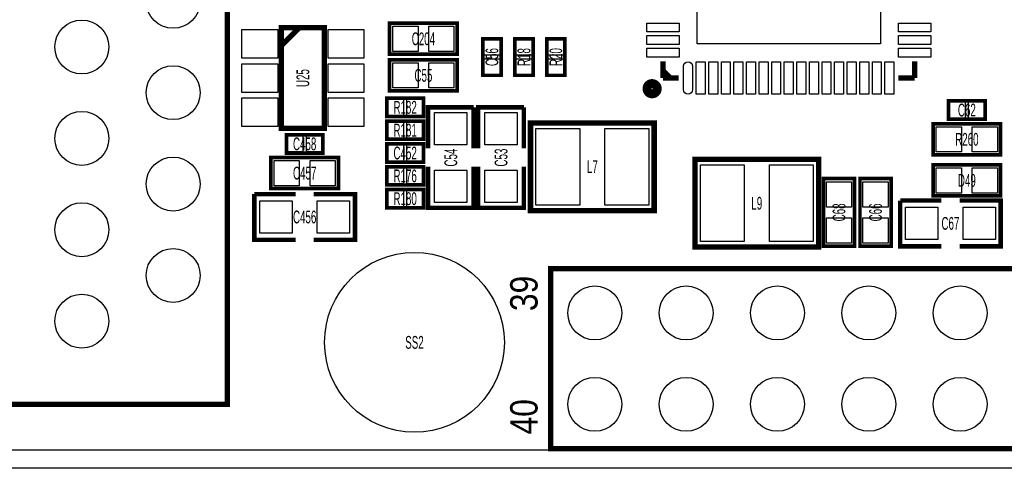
# Model space of a CAD drawing. Extents: x -11 to 103, y 0 to 58.
# Tile 2 of 16: x 13 to 40, y 0 to 12. Entities that reach past the tile are written whole.
import ezdxf
from ezdxf.enums import TextEntityAlignment as Align

# ---------------------------------------------------------------- set-up
doc = ezdxf.new("R2010")
doc.units = 0
for name, color, linetype in [('BG_OUTLINE', 12, 'CONTINUOUS'), ('PG_SILKSCREEN_TOP', 253, 'CONTINUOUS'), ('PIN_SOLDERMASK_TOP', 92, 'CONTINUOUS'), ('RD_SILKSCREEN_TOP', 30, 'CONTINUOUS'), ('RKI_ALL', 2, 'CONTINUOUS')]:
    doc.layers.add(name, color=color, linetype=linetype)

msp = doc.modelspace()

# ---------------------------------------------------------------- linework, layer by layer
at = {"layer": 'BG_OUTLINE'}
msp.add_lwpolyline([(20.999958, 55.999888), (83.49996, 55.999888, -0.414214), (85.000084, 54.500018), (85.000084, 1.500124, -0.414249), (83.49996, 0), (1.500124, 0, -0.41426), (0, 1.500124), (0, 54.500018, -0.414229), (1.500124, 55.999888), (15.999968, 55.999888, -0.414239), (16.999966, 54.99989), (16.999966, 52.500022, 0.414244), (18.50009, 50.999898, 0.414203), (19.99996, 52.500022), (19.99996, 54.99989, -0.414224)], format="xyb", close=True, dxfattribs=at)
at = {"layer": 'PG_SILKSCREEN_TOP'}
for points, const_width in [([(-3.000096, 1.779829), (-1.0001, 1.779829), (-1.0001, 17.819827), (18.299913, 17.819827), (18.299913, 1.779829), (-3.000096, 1.779829), (-3.000096, 17.819827), (-1.0001, 17.819827)], 0.150012), ([(24.6888, 11.5062), (22.8092, 11.5062), (22.8092, 12.3698), (24.6888, 12.3698), (24.6888, 11.5062)], 0.1016), ([(20.996199, 12.245797), (19.796201, 12.245797), (19.796201, 9.445803), (20.996199, 9.445803), (20.996199, 12.245797)], 0.150012), ([(20.2962, 12.245797), (19.796201, 11.745798)], 0.150012), ([(25.908, 10.922), (25.908, 11.938), (25.4, 11.938), (25.4, 10.922), (25.908, 10.922)], 0.1016), ([(26.797, 10.922), (26.797, 11.938), (26.289, 11.938), (26.289, 10.922), (26.797, 10.922)], 0.1016), ([(27.178, 11.938), (27.178, 10.922), (27.686, 10.922), (27.686, 11.938), (27.178, 11.938)], 0.1016), ([(24.6888, 10.4902), (22.8092, 10.4902), (22.8092, 11.3538), (24.6888, 11.3538), (24.6888, 10.4902)], 0.1016), ([(30.40888, 10.85088), (30.40888, 11.310874)], 0.150114), ([(37.40912, 10.85088), (37.40912, 11.310874)], 0.150114), ([(30.609032, 10.85088), (30.40888, 11.051032)], 0.150114), ([(30.40888, 10.85088), (30.849062, 10.85088)], 0.150114), ([(37.40912, 10.85088), (36.959032, 10.85088)], 0.150114), ([(22.733, 9.779), (23.749, 9.779), (23.749, 10.287), (22.733, 10.287), (22.733, 9.779)], 0.1016), ([(38.354, 9.7028), (39.37, 9.7028), (39.37, 10.2108), (38.354, 10.2108), (38.354, 9.7028)], 0.1016), ([(23.876, 8.89), (23.876, 10.033), (25.146, 10.033)], 0.127), ([(25.146, 10.033), (25.146, 8.89)], 0.127), ([(25.273, 8.89), (25.273, 10.033), (26.543, 10.033)], 0.127), ([(26.543, 10.033), (26.543, 8.89)], 0.127), ([(23.749, 9.652), (22.733, 9.652), (22.733, 9.144), (23.749, 9.144), (23.749, 9.652)], 0.1016), ([(26.729182, 7.15899), (30.166818, 7.15899), (30.166818, 9.599168), (26.728928, 9.599168), (26.728928, 7.15899), (26.729182, 7.15899)], 0.1524), ([(37.9222, 9.5758), (39.8018, 9.5758), (39.8018, 8.7122), (37.9222, 8.7122), (37.9222, 9.5758)], 0.1016), ([(19.939, 8.763), (20.955, 8.763), (20.955, 9.271), (19.939, 9.271), (19.939, 8.763)], 0.1016), ([(23.749, 9.017), (22.733, 9.017), (22.733, 8.509), (23.749, 8.509), (23.749, 9.017)], 0.1016), ([(19.5072, 8.636), (21.3868, 8.636), (21.3868, 7.7724), (19.5072, 7.7724), (19.5072, 8.636)], 0.1016), ([(34.738818, 8.58901), (31.301182, 8.58901), (31.301182, 6.148832), (34.739072, 6.148832), (34.739072, 8.58901), (34.738818, 8.58901)], 0.1524), ([(23.749, 8.382), (22.733, 8.382), (22.733, 7.874), (23.749, 7.874), (23.749, 8.382)], 0.1016), ([(25.146, 8.382), (25.146, 7.239), (23.876, 7.239), (23.876, 8.382)], 0.127), ([(26.543, 8.382), (26.543, 7.239), (25.273, 7.239), (25.273, 8.382)], 0.127), ([(39.8018, 7.5692), (37.9222, 7.5692), (37.9222, 8.4328), (39.8018, 8.4328), (39.8018, 7.5692)], 0.1016), ([(34.8742, 6.1722), (34.8742, 8.0518), (35.7378, 8.0518), (35.7378, 6.1722), (34.8742, 6.1722)], 0.1016), ([(35.8902, 6.1722), (35.8902, 8.0518), (36.7538, 8.0518), (36.7538, 6.1722), (35.8902, 6.1722)], 0.1016), ([(20.193, 6.35), (19.05, 6.35), (19.05, 7.62)], 0.127), ([(19.05, 7.62), (20.193, 7.62)], 0.127), ([(20.701, 7.62), (21.844, 7.62), (21.844, 6.35), (20.701, 6.35)], 0.127), ([(22.733, 7.239), (23.749, 7.239), (23.749, 7.747), (22.733, 7.747), (22.733, 7.239)], 0.1016), ([(38.1508, 6.1722), (37.0078, 6.1722), (37.0078, 7.4422)], 0.127), ([(37.0078, 7.4422), (38.1508, 7.4422)], 0.127), ([(38.6588, 7.4422), (39.8018, 7.4422), (39.8018, 6.1722), (38.6588, 6.1722)], 0.127), ([(78.005051, 0.548005), (27.285061, 0.548005), (27.285061, 5.547995), (78.005051, 5.547995), (78.005051, 0.548005)], 0.150012)]:
    msp.add_lwpolyline(points, dxfattribs=dict(at, const_width=const_width))
at = {"layer": 'PG_SILKSCREEN_TOP', "const_width": 0.249936}
msp.add_lwpolyline([(30.250384, 10.551008, 1.000036), (29.967606, 10.550982, 0.999964), (30.250384, 10.551008)], format="xyb", dxfattribs=at)
at = {"layer": 'PIN_SOLDERMASK_TOP'}
for points in [[(36.459046, 11.800954), (31.358954, 11.800954), (31.358954, 16.901046), (36.459046, 16.901046)], [(30.858485, 12.126481), (29.959275, 12.126481), (29.959275, 12.375375), (30.858485, 12.375375)], [(37.858725, 12.126481), (36.959515, 12.126481), (36.959515, 12.375375), (37.858725, 12.375375)], [(18.696203, 12.19581), (19.696201, 12.19581), (19.696201, 11.395812), (18.696203, 11.395812)], [(21.096199, 12.19581), (22.096197, 12.19581), (22.096197, 11.395812), (21.096199, 11.395812)], [(23.599597, 12.288495), (23.599597, 11.587505), (22.898608, 11.587505), (22.898608, 12.288495)], [(24.599392, 12.288495), (24.599392, 11.587505), (23.898403, 11.587505), (23.898403, 12.288495)], [(25.879044, 11.480063), (25.428956, 11.480063), (25.428956, 11.930151), (25.879044, 11.930151)], [(26.768044, 11.480038), (26.317956, 11.480038), (26.317956, 11.930126), (26.768044, 11.930126)], [(27.206956, 11.930126), (27.657044, 11.930126), (27.657044, 11.480038), (27.206956, 11.480038)], [(30.858485, 11.776469), (29.959275, 11.776469), (29.959275, 12.025363), (30.858485, 12.025363)], [(37.858725, 11.776469), (36.959515, 11.776469), (36.959515, 12.025363), (37.858725, 12.025363)], [(30.858485, 11.426457), (29.959275, 11.426457), (29.959275, 11.675351), (30.858485, 11.675351)], [(37.858725, 11.426457), (36.959515, 11.426457), (36.959515, 11.675351), (37.858725, 11.675351)], [(18.696203, 11.245799), (19.696201, 11.245799), (19.696201, 10.445801), (18.696203, 10.445801)], [(21.096199, 11.245799), (22.096197, 11.245799), (22.096197, 10.445801), (21.096199, 10.445801)], [(23.599597, 11.272495), (23.599597, 10.571505), (22.898608, 10.571505), (22.898608, 11.272495)], [(24.599392, 11.272495), (24.599392, 10.571505), (23.898403, 10.571505), (23.898403, 11.272495)], [(25.879044, 10.929849), (25.428956, 10.929849), (25.428956, 11.379937), (25.879044, 11.379937)], [(26.768044, 10.929874), (26.317956, 10.929874), (26.317956, 11.379962), (26.768044, 11.379962)], [(27.206956, 11.379962), (27.657044, 11.379962), (27.657044, 10.929874), (27.206956, 10.929874)], [(31.583363, 10.401275), (31.334469, 10.401275), (31.334469, 11.300485), (31.583363, 11.300485)], [(31.933375, 10.401275), (31.684481, 10.401275), (31.684481, 11.300485), (31.933375, 11.300485)], [(32.283387, 10.401275), (32.034493, 10.401275), (32.034493, 11.300485), (32.283387, 11.300485)], [(32.633399, 10.401275), (32.384505, 10.401275), (32.384505, 11.300485), (32.633399, 11.300485)], [(32.983411, 10.401275), (32.734517, 10.401275), (32.734517, 11.300485), (32.983411, 11.300485)], [(33.333423, 10.401275), (33.084529, 10.401275), (33.084529, 11.300485), (33.333423, 11.300485)], [(33.683435, 10.401275), (33.434541, 10.401275), (33.434541, 11.300485), (33.683435, 11.300485)], [(34.033447, 10.401275), (33.784553, 10.401275), (33.784553, 11.300485), (34.033447, 11.300485)], [(34.383459, 10.401275), (34.134565, 10.401275), (34.134565, 11.300485), (34.383459, 11.300485)], [(34.733471, 10.401275), (34.484577, 10.401275), (34.484577, 11.300485), (34.733471, 11.300485)], [(35.083483, 10.401275), (34.834589, 10.401275), (34.834589, 11.300485), (35.083483, 11.300485)], [(35.433495, 10.401275), (35.184601, 10.401275), (35.184601, 11.300485), (35.433495, 11.300485)], [(35.783507, 10.401275), (35.534613, 10.401275), (35.534613, 11.300485), (35.783507, 11.300485)], [(36.133519, 10.401275), (35.884625, 10.401275), (35.884625, 11.300485), (36.133519, 11.300485)], [(36.483531, 10.401275), (36.234637, 10.401275), (36.234637, 11.300485), (36.483531, 11.300485)], [(36.833543, 10.401275), (36.584649, 10.401275), (36.584649, 11.300485), (36.833543, 11.300485)], [(18.696203, 10.295788), (19.696201, 10.295788), (19.696201, 9.49579), (18.696203, 9.49579)], [(21.096199, 10.295788), (22.096197, 10.295788), (22.096197, 9.49579), (21.096199, 9.49579)], [(22.740874, 9.807956), (22.740874, 10.258044), (23.190962, 10.258044), (23.190962, 9.807956)], [(23.291038, 9.807956), (23.291038, 10.258044), (23.741126, 10.258044), (23.741126, 9.807956)], [(38.361849, 9.731756), (38.361849, 10.181844), (38.811937, 10.181844), (38.811937, 9.731756)], [(38.912063, 9.731756), (38.912063, 10.181844), (39.362151, 10.181844), (39.362151, 9.731756)], [(24.061052, 9.886048), (24.960948, 9.886048), (24.960948, 8.986152), (24.061052, 8.986152)], [(25.458052, 9.886048), (26.357948, 9.886048), (26.357948, 8.986152), (25.458052, 8.986152)], [(23.190962, 9.623044), (23.190962, 9.172956), (22.740874, 9.172956), (22.740874, 9.623044)], [(23.741126, 9.623044), (23.741126, 9.172956), (23.291038, 9.172956), (23.291038, 9.623044)], [(26.87955, 7.3152), (26.87955, 9.4488), (28.09875, 9.4488), (28.09875, 7.3152)], [(28.79725, 7.3152), (28.79725, 9.4488), (30.01645, 9.4488), (30.01645, 7.3152)], [(38.011608, 8.793505), (38.011608, 9.494495), (38.712597, 9.494495), (38.712597, 8.793505)], [(39.011403, 8.793505), (39.011403, 9.494495), (39.712392, 9.494495), (39.712392, 8.793505)], [(19.946849, 8.791956), (19.946849, 9.242044), (20.396937, 9.242044), (20.396937, 8.791956)], [(20.497063, 8.791956), (20.497063, 9.242044), (20.947151, 9.242044), (20.947151, 8.791956)], [(23.190937, 8.988044), (23.190937, 8.537956), (22.740849, 8.537956), (22.740849, 8.988044)], [(23.741151, 8.988044), (23.741151, 8.537956), (23.291063, 8.537956), (23.291063, 8.988044)], [(19.596608, 7.853705), (19.596608, 8.554695), (20.297597, 8.554695), (20.297597, 7.853705)], [(20.596403, 7.853705), (20.596403, 8.554695), (21.297392, 8.554695), (21.297392, 7.853705)], [(23.190962, 8.353044), (23.190962, 7.902956), (22.740874, 7.902956), (22.740874, 8.353044)], [(23.741126, 8.353044), (23.741126, 7.902956), (23.291038, 7.902956), (23.291038, 8.353044)], [(24.061052, 8.285848), (24.960948, 8.285848), (24.960948, 7.385952), (24.061052, 7.385952)], [(25.458052, 8.285848), (26.357948, 8.285848), (26.357948, 7.385952), (25.458052, 7.385952)], [(32.67075, 8.4328), (32.67075, 6.2992), (31.45155, 6.2992), (31.45155, 8.4328)], [(34.58845, 8.4328), (34.58845, 6.2992), (33.36925, 6.2992), (33.36925, 8.4328)], [(38.712623, 8.351495), (38.712623, 7.650505), (38.011633, 7.650505), (38.011633, 8.351495)], [(39.712367, 8.351495), (39.712367, 7.650505), (39.011377, 7.650505), (39.011377, 8.351495)], [(35.656495, 7.261403), (34.955505, 7.261403), (34.955505, 7.962392), (35.656495, 7.962392)], [(36.672495, 7.261403), (35.971505, 7.261403), (35.971505, 7.962392), (36.672495, 7.962392)], [(22.740874, 7.267956), (22.740874, 7.718044), (23.190962, 7.718044), (23.190962, 7.267956)], [(23.291038, 7.267956), (23.291038, 7.718044), (23.741126, 7.718044), (23.741126, 7.267956)], [(19.196939, 6.535039), (19.196939, 7.434936), (20.096836, 7.434936), (20.096836, 6.535039)], [(20.797139, 6.535039), (20.797139, 7.434936), (21.697036, 7.434936), (21.697036, 6.535039)], [(37.154739, 6.357239), (37.154739, 7.257136), (38.054636, 7.257136), (38.054636, 6.357239)], [(38.754939, 6.357239), (38.754939, 7.257136), (39.654836, 7.257136), (39.654836, 6.357239)], [(35.656495, 6.261608), (34.955505, 6.261608), (34.955505, 6.962597), (35.656495, 6.962597)], [(36.672495, 6.261608), (35.971505, 6.261608), (35.971505, 6.962597), (36.672495, 6.962597)]]:
    msp.add_lwpolyline(points, close=True, dxfattribs=at)
msp.add_lwpolyline([(31.233351, 11.176038), (31.233351, 10.525722, -1), (30.984457, 10.525722), (30.984457, 11.176038, -1)], format="xyb", close=True, dxfattribs=at)
for centre, radius in [((16.789908, 12.979933), 0.749999), ((14.249908, 11.709933), 0.749999), ((16.789908, 10.439933), 0.749999), ((14.249908, 9.169933), 0.749999), ((16.789908, 7.899933), 0.749999), ((14.249908, 6.629933), 0.749999), ((16.789908, 5.359933), 0.749999), ((23.50008, 3.50012), 2.499995), ((28.515056, 4.318), 0.749999), ((31.055056, 4.318), 0.749999), ((33.595056, 4.318), 0.749999), ((36.135056, 4.318), 0.749999), ((38.675056, 4.318), 0.749999), ((14.249908, 4.089933), 0.749999), ((28.515056, 1.778), 0.749999), ((31.055056, 1.778), 0.749999), ((33.595056, 1.778), 0.749999), ((36.135056, 1.778), 0.749999), ((38.675056, 1.778), 0.749999)]:
    msp.add_circle(centre, radius, dxfattribs=at)
at = {"layer": 'RKI_ALL'}
msp.add_lwpolyline([(1.499819, 55.491888), (16.000044, 55.491888, -0.414175), (16.491966, 54.999966), (16.491966, 52.499844, 0.414185), (18.499912, 50.491898), (18.500115, 50.491898, 0.414169), (20.50796, 52.499793), (20.50796, 54.999915, -0.414204), (20.999933, 55.491888), (83.500189, 55.491888, -0.414154), (84.492084, 54.499993), (84.492084, 1.499946, -0.414163), (83.500138, 0.508), (1.499921, 0.508, -0.414163), (0.508, 1.499921), (0.508, 54.499993, -0.414154)], format="xyb", close=True, dxfattribs=at)

# ---------------------------------------------------------------- texts
at = {"layer": 'PG_SILKSCREEN_TOP', "width": 0.866667}
for s, p in [('39', (26.924, 4.3688)), ('40', (26.924, 0.9398))]:
    msp.add_text(s, height=0.762, rotation=90, dxfattribs=at).set_placement(p)
at = {"layer": 'RD_SILKSCREEN_TOP', "width": 0.571429}
for s, p in [('C204', (23.749, 11.7602)), ('C55', (23.749, 10.7442)), ('R182', (23.241, 9.8552)), ('C62', (38.862, 9.779)), ('R181', (23.241, 9.2202)), ('R260', (38.862, 8.9662)), ('C458', (20.447, 8.8392)), ('C452', (23.241, 8.5852)), ('L7', (28.448, 8.2042)), ('C457', (20.447, 8.0264)), ('R176', (23.241, 7.9502)), ('D49', (38.862, 7.8232)), ('R180', (23.241, 7.3152)), ('L9', (33.02, 7.1882)), ('C456', (20.447, 6.8072)), ('C67', (38.4048, 6.6294)), ('SS2', (23.50008, 3.32232))]:
    msp.add_text(s, height=0.3556, dxfattribs=at).set_placement(p, align=Align.CENTER)
for s, p in [('C56', (25.8318, 11.429848)), ('R18', (26.7208, 11.429848)), ('R20', (27.6098, 11.429848)), ('U25', (20.574, 10.845648)), ('C54', (24.6888, 8.635848)), ('C53', (26.0858, 8.635848)), ('C68', (35.4838, 7.111848)), ('C66', (36.4998, 7.111848))]:
    msp.add_text(s, height=0.3556, rotation=90, dxfattribs=at).set_placement(p, align=Align.CENTER)

doc.saveas('drawing.dxf')
